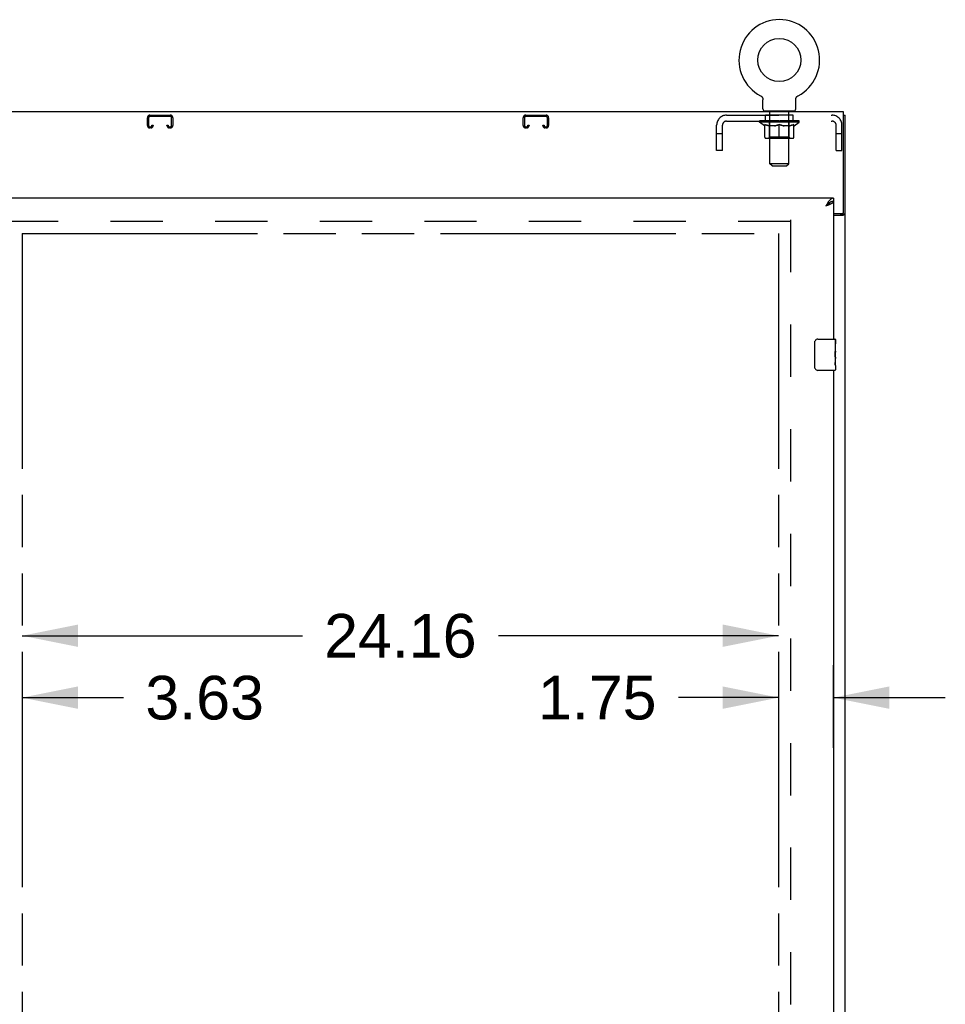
# Model space of a CAD drawing. Header units: inches. Extents: x 0 to 304, y 0 to 196.
# Tile 10 of 19: x 104 to 133, y 106 to 138. Entities that reach past the tile are written whole.
import ezdxf

# ---------------------------------------------------------------- set-up
doc = ezdxf.new("R2010")
doc.units = ezdxf.units.IN
doc.header["$LTSCALE"] = 16.696429
doc.header["$MEASUREMENT"] = 0
doc.linetypes.add('HIDDEN', pattern=[0.2, 0.1, -0.1])
doc.linetypes.add('PHANTOM', pattern=[0.8, 0.45, -0.05, 0.1, -0.05, 0.1, -0.05])
doc.layers.get('0').update_dxf_attribs({"linetype": 'CONTINUOUS'})
for name, color, linetype in [('02___PRT_ALL_AXES', 7, 'CONTINUOUS'), ('AVAILABLE_DOOR_SPACE', 7, 'CONTINUOUS'), ('DEFAULT_2', 8, 'HIDDEN'), ('DIMENSIONS', 7, 'CONTINUOUS')]:
    doc.layers.add(name, color=color, linetype=linetype)
doc.styles.get("Standard").update_dxf_attribs({"font": 'arial.ttf'})
doc.dimstyles.new('DIMSTYLE_3', dxfattribs={"dimtxt": 1.392857, "dimasz": 1.785714, "dimexe": 0.09, "dimexo": 0.07, "dimgap": 0.039, "dimtad": 0, "dimtih": 1, "dimtoh": 1, "dimzin": 4, "dimdsep": 46, "dimtxsty": 'Standard', "dimblk": '_FILLED', "dimblk1": '_FILLED', "dimblk2": '_FILLED', "dimcen": 0.09, "dimazin": 1, "dimtfac": 1, "dimtdec": 3, "dimtofl": 0, "dimtmove": 0, "dimatfit": 3, "dimldrblk": '_FILLED', "dimfxl": 1, "dimtolj": 1, "dimtzin": 4, "dimarcsym": 0})

# ---------------------------------------------------------------- blocks, each defined once
blk = doc.blocks.new('_FILLED')
at = {"color": 0, "linetype": 'ByBlock'}
blk.add_solid([(0, 0), (-1, 0.2), (-1, -0.2)], dxfattribs=at)
blk = doc.blocks.new('*D13')
at = {"layer": 'DIMENSIONS', "color": 2, "linetype": 'Continuous'}
for p, q in [((103.72, 117.98), (112.668, 117.98)), ((127.876, 117.98), (118.928, 117.98))]:
    blk.add_line(p, q, dxfattribs=at)
at = {"layer": 'DIMENSIONS', "color": 2, "linetype": 'Continuous', "xscale": 1.7857142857, "yscale": 1.7857142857, "zscale": 1.7857142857, "rotation": 180}
blk.add_blockref('_FILLED', (103.72, 117.98), dxfattribs=at)
at = {"layer": 'DIMENSIONS', "color": 2, "linetype": 'Continuous', "xscale": 1.7857142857, "yscale": 1.7857142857, "zscale": 1.7857142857}
blk.add_blockref('_FILLED', (127.876, 117.98), dxfattribs=at)
at = {"layer": 'DIMENSIONS', "color": 2, "linetype": 'Continuous', "insert": (115.798, 118.676), "char_height": 1.3929, "width": 4.86723, "attachment_point": 2, "line_spacing_factor": 0.9}
blk.add_mtext('24.16', dxfattribs=at)
blk = doc.blocks.new('*D14')
at = {"layer": 'DIMENSIONS', "color": 2, "linetype": 'Continuous'}
for p, q in [((129.626, 114.397), (129.626, 117.036)), ((127.876, 116.004), (124.674, 116.004)), ((129.626, 116.004), (133.198, 116.004))]:
    blk.add_line(p, q, dxfattribs=at)
at = {"layer": 'DIMENSIONS', "color": 2, "linetype": 'Continuous', "xscale": 1.7857142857, "yscale": 1.7857142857, "zscale": 1.7857142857}
blk.add_blockref('_FILLED', (127.876, 116.004), dxfattribs=at)
at = {"layer": 'DIMENSIONS', "color": 2, "linetype": 'Continuous', "xscale": 1.7857142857, "yscale": 1.7857142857, "zscale": 1.7857142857, "rotation": 180}
blk.add_blockref('_FILLED', (129.626, 116.004), dxfattribs=at)
at = {"layer": 'DIMENSIONS', "color": 2, "linetype": 'Continuous', "insert": (123.977, 116.7), "char_height": 1.3929, "width": 3.78505, "attachment_point": 3, "line_spacing_factor": 0.9}
blk.add_mtext('1.75', dxfattribs=at)
blk = doc.blocks.new('*D15')
at = {"layer": 'DIMENSIONS', "color": 2, "linetype": 'Continuous'}
for p, q in [((100.095, 116.004), (96.523, 116.004)), ((103.72, 116.004), (106.959, 116.004))]:
    blk.add_line(p, q, dxfattribs=at)
at = {"layer": 'DIMENSIONS', "color": 2, "linetype": 'Continuous', "xscale": 1.7857142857, "yscale": 1.7857142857, "zscale": 1.7857142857}
blk.add_blockref('_FILLED', (100.095, 116.004), dxfattribs=at)
at = {"layer": 'DIMENSIONS', "color": 2, "linetype": 'Continuous', "xscale": 1.7857142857, "yscale": 1.7857142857, "zscale": 1.7857142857, "rotation": 180}
blk.add_blockref('_FILLED', (103.72, 116.004), dxfattribs=at)
at = {"layer": 'DIMENSIONS', "color": 2, "linetype": 'Continuous', "insert": (107.656, 116.7), "char_height": 1.3929, "width": 3.78505, "attachment_point": 1, "line_spacing_factor": 0.9}
blk.add_mtext('3.63', dxfattribs=at)

msp = doc.modelspace()

# ---------------------------------------------------------------- linework, layer by layer
at = {"color": 7, "linetype": 'Continuous'}
for p, q in [((127.297, 135.217), (127.297, 135.217)), ((127.297, 135.217), (127.302, 135.215)), ((127.299, 135.217), (127.301, 135.216)), ((127.302, 135.215), (127.306, 135.212)), ((127.306, 135.212), (127.311, 135.209)), ((127.311, 135.209), (127.315, 135.206)), ((127.315, 135.206), (127.319, 135.203)), ((127.319, 135.203), (127.323, 135.2)), ((127.323, 135.2), (127.327, 135.196)), ((127.327, 135.196), (127.331, 135.193)), ((127.331, 135.193), (127.335, 135.189)), ((127.335, 135.189), (127.338, 135.185)), ((127.338, 135.185), (127.342, 135.181)), ((127.342, 135.181), (127.345, 135.177)), ((127.345, 135.177), (127.348, 135.173)), ((127.348, 135.173), (127.351, 135.169)), ((127.351, 135.169), (127.354, 135.164)), ((127.354, 135.164), (127.356, 135.16)), ((127.356, 135.16), (127.359, 135.155)), ((127.359, 135.155), (127.361, 135.15)), ((127.361, 135.15), (127.363, 135.145)), ((128.431, 135.145), (128.433, 135.15)), ((128.433, 135.15), (128.436, 135.155)), ((128.436, 135.155), (128.438, 135.16)), ((128.438, 135.16), (128.441, 135.164)), ((128.441, 135.164), (128.443, 135.169)), ((128.443, 135.169), (128.446, 135.173)), ((128.446, 135.173), (128.449, 135.177)), ((128.449, 135.177), (128.453, 135.181)), ((128.453, 135.181), (128.456, 135.185)), ((128.456, 135.185), (128.46, 135.189)), ((128.46, 135.189), (128.463, 135.193)), ((128.463, 135.193), (128.467, 135.196)), ((128.467, 135.196), (128.471, 135.2)), ((128.471, 135.2), (128.475, 135.203)), ((128.475, 135.203), (128.479, 135.206)), ((128.479, 135.206), (128.484, 135.209)), ((128.483, 135.209), (128.488, 135.212)), ((128.488, 135.212), (128.492, 135.215)), ((128.488, 135.212), (128.489, 135.213)), ((128.492, 135.215), (128.497, 135.217)), ((128.494, 135.216), (128.496, 135.217)), ((128.497, 135.217), (128.497, 135.217)), ((127.363, 135.146), (127.365, 135.141)), ((127.365, 135.141), (127.367, 135.136)), ((127.367, 135.136), (127.368, 135.131)), ((127.368, 135.131), (127.37, 135.126)), ((127.37, 135.126), (127.371, 135.121)), ((127.371, 135.121), (127.372, 135.115)), ((127.372, 135.115), (127.373, 135.11)), ((127.373, 135.105), (127.374, 135.1)), ((127.374, 134.798), (127.374, 135.09)), ((128.42, 135.095), (128.42, 135.1)), ((128.42, 135.09), (128.42, 135.095)), ((128.42, 134.798), (128.42, 135.09)), ((128.421, 135.105), (128.422, 135.11)), ((128.422, 135.115), (128.423, 135.121)), ((128.422, 135.11), (128.422, 135.115)), ((128.423, 135.121), (128.425, 135.126)), ((128.425, 135.126), (128.426, 135.131)), ((128.426, 135.131), (128.428, 135.136)), ((128.428, 135.136), (128.429, 135.141)), ((128.429, 135.141), (128.431, 135.146)), ((127.397, 134.729), (127.397, 134.699)), ((128.397, 134.729), (127.397, 134.729)), ((128.397, 134.729), (128.397, 134.699)), ((129.949, 134.595), (130.001, 134.595)), ((129.523, 131.815), (129.513, 131.809)), ((129.626, 131.949), (129.626, 131.845)), ((129.897, 131.459), (129.897, 131.447)), ((129.897, 131.447), (130.001, 131.447)), ((129.031, 126.549), (129.031, 127.349)), ((129.131, 127.449), (129.671, 127.449)), ((129.686, 127.434), (129.686, 127.294)), ((129.686, 127.064), (129.686, 127.033)), ((129.686, 126.867), (129.686, 126.833)), ((129.671, 126.449), (129.131, 126.449)), ((129.686, 126.609), (129.686, 126.464))]:
    msp.add_line(p, q, dxfattribs=at)
at = {"color": 3, "linetype": 'Continuous'}
for p, q in [((129.949, 134.699), (70.053, 134.699)), ((129.949, 131.518), (129.949, 134.699)), ((130.001, 62.803), (130.001, 134.595)), ((129.626, 131.949), (100.095, 131.949)), ((129.38, 131.702), (129.412, 131.714)), ((129.626, 131.845), (129.626, 127.449)), ((129.626, 131.458), (129.889, 131.458)), ((129.626, 131.406), (129.931, 131.406)), ((129.626, 126.449), (129.626, 101.199))]:
    msp.add_line(p, q, dxfattribs=at)
at = {"color": 7, "linetype": 'Continuous'}
for points in [[(127.373, 135.11), (127.373, 135.105), (127.374, 135.1), (127.374, 135.095), (127.374, 135.09)], [(128.42, 135.095), (128.42, 135.1), (128.421, 135.105)], [(129.513, 131.809), (129.503, 131.803), (129.493, 131.796), (129.482, 131.789), (129.472, 131.781), (129.462, 131.773), (129.452, 131.765), (129.441, 131.757), (129.431, 131.748), (129.421, 131.739), (129.41, 131.73), (129.4, 131.721), (129.38, 131.702)], [(129.38, 131.702), (129.391, 131.709), (129.402, 131.716), (129.413, 131.724), (129.424, 131.731), (129.434, 131.738), (129.444, 131.745), (129.454, 131.752), (129.463, 131.759), (129.472, 131.766), (129.48, 131.773), (129.488, 131.781), (129.495, 131.788), (129.501, 131.795), (129.507, 131.802), (129.51, 131.808)], [(129.626, 131.845), (129.616, 131.844), (129.606, 131.843), (129.595, 131.842), (129.585, 131.84), (129.575, 131.837), (129.565, 131.834), (129.554, 131.83), (129.544, 131.826), (129.534, 131.821), (129.523, 131.815)], [(129.857, 131.406), (129.857, 131.408), (129.857, 131.41), (129.857, 131.412), (129.858, 131.414), (129.859, 131.415), (129.86, 131.417), (129.861, 131.419), (129.862, 131.42), (129.864, 131.422), (129.866, 131.423), (129.868, 131.424), (129.87, 131.426), (129.872, 131.427), (129.874, 131.428), (129.877, 131.429)], [(129.877, 131.429), (129.881, 131.432), (129.884, 131.433), (129.886, 131.434), (129.888, 131.435), (129.89, 131.437), (129.892, 131.438), (129.894, 131.44), (129.895, 131.441), (129.896, 131.443), (129.897, 131.444), (129.897, 131.445), (129.897, 131.447)], [(129.031, 127.349), (129.031, 127.355), (129.032, 127.361), (129.033, 127.367), (129.034, 127.373), (129.036, 127.379), (129.038, 127.385)], [(129.038, 126.512), (129.036, 126.518), (129.034, 126.524), (129.033, 126.53), (129.032, 126.536), (129.031, 126.542), (129.031, 126.549)]]:
    msp.add_lwpolyline(points, dxfattribs=at)
at = {"color": 3, "linetype": 'Continuous'}
for points in [[(129.482, 131.852), (129.472, 131.839), (129.462, 131.825), (129.452, 131.811), (129.441, 131.796), (129.431, 131.781), (129.421, 131.766), (129.41, 131.75), (129.4, 131.734), (129.39, 131.718), (129.38, 131.702)], [(129.412, 131.714), (129.428, 131.72), (129.443, 131.726), (129.459, 131.732), (129.474, 131.738), (129.489, 131.744), (129.503, 131.75), (129.517, 131.756)], [(129.626, 131.949), (129.616, 131.948), (129.606, 131.947), (129.595, 131.944), (129.585, 131.94), (129.575, 131.936), (129.565, 131.93), (129.554, 131.923), (129.544, 131.916), (129.534, 131.907), (129.523, 131.898), (129.513, 131.887), (129.503, 131.876), (129.493, 131.865), (129.482, 131.852)], [(129.517, 131.756), (129.53, 131.761), (129.542, 131.767), (129.554, 131.773), (129.565, 131.779), (129.575, 131.785), (129.585, 131.791), (129.593, 131.797), (129.601, 131.803), (129.607, 131.809), (129.613, 131.815), (129.618, 131.821), (129.621, 131.827), (129.624, 131.833), (129.626, 131.839), (129.626, 131.845)], [(129.931, 131.406), (129.933, 131.408), (129.936, 131.409), (129.939, 131.411), (129.942, 131.412), (129.945, 131.414), (129.949, 131.415), (129.953, 131.417), (129.958, 131.418), (129.966, 131.421)], [(129.966, 131.421), (129.97, 131.422), (129.973, 131.423), (129.977, 131.425), (129.98, 131.426), (129.984, 131.428), (129.986, 131.429), (129.989, 131.431), (129.992, 131.432), (129.994, 131.434), (129.996, 131.436), (129.998, 131.437), (129.999, 131.439), (130, 131.441), (130.001, 131.443), (130.001, 131.445), (130.001, 131.447)]]:
    msp.add_lwpolyline(points, dxfattribs=at)
at = {"color": 7, "linetype": 'Continuous'}
msp.add_circle((127.897, 136.357), 0.688, dxfattribs=at)
for centre, radius, start, end in [((127.897, 136.357), 1.288, 297.7005, 242.2995), ((127.443, 134.798), 0.069, 180, 270), ((128.351, 134.798), 0.069, 270, 360), ((129.131, 127.349), 0.1, 90, 158.7946), ((129.671, 127.434), 0.015, 0, 90), ((129.131, 126.549), 0.1, 201.1999, 270), ((129.671, 126.464), 0.015, 270, 360)]:
    msp.add_arc(centre, radius, start, end, dxfattribs=at)
at = {"color": 3, "linetype": 'Continuous'}
msp.add_arc((129.889, 131.518), 0.06, 270, 360, dxfattribs=at)
at = {"layer": '02___PRT_ALL_AXES', "color": 8, "linetype": 'HIDDEN'}
for p, q in [((127.46, 134.408), (127.46, 134.595)), ((128.335, 134.595), (127.46, 134.595)), ((128.335, 134.408), (128.335, 134.595)), ((128.335, 134.408), (127.46, 134.408))]:
    msp.add_line(p, q, dxfattribs=at)
at = {"layer": '02___PRT_ALL_AXES', "color": 7, "linetype": 'Continuous'}
for p, q in [((129.686, 127.294), (129.679, 127.294)), ((129.679, 127.294), (129.679, 127.064)), ((129.686, 126.87), (129.686, 127.434)), ((129.686, 127.127), (129.679, 127.127)), ((129.686, 127.064), (129.679, 127.064)), ((129.686, 127.028), (129.68, 127.028)), ((129.686, 126.833), (129.679, 126.833)), ((129.679, 126.833), (129.679, 126.697)), ((129.68, 126.666), (129.686, 126.666)), ((129.685, 126.896), (129.686, 126.896)), ((129.686, 126.61), (129.686, 126.867)), ((129.686, 126.609), (129.686, 126.464))]:
    msp.add_line(p, q, dxfattribs=at)
for points in [[(129.685, 126.894), (129.682, 126.928), (129.681, 126.94), (129.68, 126.952), (129.68, 126.965), (129.679, 126.978), (129.679, 126.991), (129.679, 127.003), (129.68, 127.016), (129.68, 127.029), (129.681, 127.041), (129.682, 127.053)], [(129.681, 126.661), (129.68, 126.669), (129.68, 126.679), (129.679, 126.688), (129.679, 126.697)], [(129.683, 126.636), (129.683, 126.644), (129.682, 126.652), (129.681, 126.661)], [(129.686, 126.867), (129.686, 126.875), (129.685, 126.884), (129.685, 126.894)], [(129.686, 126.609), (129.686, 126.613), (129.686, 126.618), (129.685, 126.623), (129.683, 126.636)]]:
    msp.add_lwpolyline(points, dxfattribs=at)
msp.add_ellipse((129.423, 127.033), major_axis=(0.263, 0), ratio=0.432808, start_param=0, end_param=0.179988, dxfattribs=at)
at = {"layer": 'AVAILABLE_DOOR_SPACE', "color": 4, "linetype": 'PHANTOM'}
for p, q in [((103.72, 130.824), (103.72, 101.574)), ((103.72, 130.824), (127.876, 130.824)), ((127.876, 130.824), (127.876, 70.574))]:
    msp.add_line(p, q, dxfattribs=at)
at = {"layer": 'DEFAULT_2', "color": 8, "linetype": 'HIDDEN'}
for p, q in [((127.305, 135.213), (127.306, 135.212)), ((128.497, 135.217), (128.497, 135.217)), ((107.8, 134.595), (108.452, 134.595)), ((108.452, 134.555), (107.8, 134.555)), ((119.8, 134.595), (120.452, 134.595)), ((120.452, 134.555), (119.8, 134.555)), ((126.214, 134.595), (129.58, 134.595)), ((127.585, 134.729), (127.585, 134.699)), ((127.597, 133.048), (127.597, 134.694)), ((128.197, 133.048), (128.197, 134.694)), ((128.21, 134.729), (128.21, 134.699)), ((107.72, 134.268), (107.72, 134.515)), ((107.76, 134.515), (107.76, 134.268)), ((107.8, 134.228), (107.827, 134.228)), ((107.867, 134.268), (107.867, 134.282)), ((107.867, 134.282), (107.907, 134.282)), ((107.907, 134.282), (107.907, 134.268)), ((108.345, 134.268), (108.345, 134.282)), ((108.345, 134.282), (108.385, 134.282)), ((108.385, 134.282), (108.385, 134.268)), ((108.425, 134.228), (108.452, 134.228)), ((108.492, 134.268), (108.492, 134.515)), ((108.532, 134.515), (108.532, 134.268)), ((119.72, 134.268), (119.72, 134.515)), ((119.76, 134.515), (119.76, 134.268)), ((119.8, 134.228), (119.827, 134.228)), ((119.867, 134.268), (119.867, 134.282)), ((119.867, 134.282), (119.907, 134.282)), ((119.907, 134.282), (119.907, 134.268)), ((120.345, 134.268), (120.345, 134.282)), ((120.345, 134.282), (120.385, 134.282)), ((120.385, 134.282), (120.385, 134.268)), ((120.425, 134.228), (120.452, 134.228)), ((120.492, 134.268), (120.492, 134.515)), ((120.532, 134.515), (120.532, 134.268)), ((125.897, 133.47), (125.897, 134.278)), ((126.084, 133.47), (126.084, 134.278)), ((126.214, 134.408), (129.58, 134.408)), ((127.264, 134.368), (127.264, 134.415)), ((128.53, 134.368), (127.264, 134.368)), ((127.423, 134.256), (127.264, 134.368)), ((127.273, 134.408), (127.273, 134.415)), ((127.282, 134.405), (127.282, 134.408)), ((127.282, 134.405), (128.512, 134.405)), ((127.291, 134.405), (127.291, 134.408)), ((127.292, 134.405), (127.292, 134.408)), ((127.302, 134.408), (127.302, 134.415)), ((127.318, 134.405), (127.318, 134.408)), ((127.32, 134.405), (127.32, 134.408)), ((127.349, 134.408), (127.349, 134.415)), ((127.363, 134.405), (127.363, 134.408)), ((127.366, 134.405), (127.366, 134.408)), ((127.57, 134.408), (127.369, 134.408)), ((127.412, 134.408), (127.412, 134.415)), ((127.413, 134.405), (127.413, 134.408)), ((127.414, 134.405), (127.414, 134.408)), ((127.417, 134.405), (127.417, 134.408)), ((127.423, 134.256), (127.434, 134.256)), ((127.424, 134.405), (127.424, 134.408)), ((127.424, 134.405), (127.424, 134.408)), ((127.428, 134.405), (127.428, 134.408)), ((127.431, 134.405), (127.431, 134.409)), ((127.434, 133.893), (127.434, 134.3)), ((127.435, 134.405), (127.435, 134.408)), ((127.45, 134.405), (127.45, 134.408)), ((127.468, 134.405), (127.468, 134.41)), ((127.468, 134.405), (127.468, 134.408)), ((127.489, 134.405), (127.489, 134.408)), ((127.49, 134.408), (127.49, 134.415)), ((127.5, 134.405), (127.5, 134.408)), ((127.504, 134.405), (127.504, 134.408)), ((127.513, 134.405), (127.513, 134.408)), ((127.524, 134.405), (127.524, 134.412)), ((127.54, 134.405), (127.54, 134.408)), ((127.543, 134.405), (127.543, 134.408)), ((127.57, 134.405), (127.57, 134.408)), ((127.637, 134.408), (127.575, 134.408)), ((127.756, 134.256), (127.576, 134.256)), ((127.581, 134.408), (127.581, 134.415)), ((127.584, 133.896), (127.584, 134.365)), ((127.587, 134.405), (127.587, 134.408)), ((127.592, 134.405), (127.592, 134.408)), ((127.598, 134.405), (127.598, 134.413)), ((127.602, 134.405), (127.602, 134.408)), ((127.613, 134.405), (127.613, 134.408)), ((127.637, 134.405), (127.637, 134.408)), ((127.712, 134.408), (127.653, 134.408)), ((127.673, 134.405), (127.673, 134.408)), ((127.681, 134.408), (127.681, 134.415)), ((127.684, 134.405), (127.684, 134.408)), ((127.687, 134.405), (127.687, 134.414)), ((127.689, 134.405), (127.689, 134.408)), ((127.697, 134.405), (127.697, 134.408)), ((127.712, 134.405), (127.712, 134.408)), ((127.793, 134.408), (127.738, 134.408)), ((127.751, 134.405), (127.751, 134.408)), ((127.783, 134.408), (127.897, 134.415)), ((127.787, 134.408), (127.787, 134.415)), ((127.788, 134.415), (127.787, 134.415)), ((127.788, 134.408), (127.788, 134.414)), ((127.788, 134.405), (127.788, 134.408)), ((127.792, 134.405), (127.792, 134.408)), ((127.793, 134.405), (127.793, 134.408)), ((127.793, 134.405), (127.793, 134.408)), ((127.876, 134.408), (127.828, 134.408)), ((127.834, 134.405), (127.834, 134.408)), ((127.876, 134.405), (127.876, 134.408)), ((127.895, 134.408), (127.894, 134.408)), ((127.894, 134.405), (127.894, 134.408)), ((127.895, 134.405), (127.895, 134.408)), ((127.897, 134.408), (127.897, 134.415)), ((127.897, 133.856), (127.897, 134.3)), ((127.9, 134.405), (127.9, 134.408)), ((127.9, 134.405), (127.9, 134.408)), ((127.9, 134.408), (127.9, 134.408)), ((127.902, 134.408), (127.966, 134.408)), ((127.918, 134.405), (127.918, 134.408)), ((127.934, 134.408), (127.934, 134.412)), ((127.934, 134.412), (128.012, 134.408)), ((127.955, 134.408), (127.955, 134.411)), ((127.961, 134.405), (127.961, 134.408)), ((128.001, 134.405), (128.001, 134.408)), ((128.002, 134.405), (128.002, 134.408)), ((128.002, 134.408), (128.056, 134.408)), ((128.003, 134.405), (128.003, 134.408)), ((128.007, 134.408), (128.007, 134.415)), ((128.007, 134.415), (128.007, 134.415)), ((128.007, 134.408), (128.007, 134.414)), ((128.007, 134.405), (128.007, 134.408)), ((128.218, 134.256), (128.038, 134.256)), ((128.043, 134.405), (128.043, 134.408)), ((128.082, 134.405), (128.082, 134.408)), ((128.082, 134.408), (128.141, 134.408)), ((128.097, 134.405), (128.097, 134.408)), ((128.105, 134.405), (128.105, 134.408)), ((128.108, 134.405), (128.108, 134.414)), ((128.11, 134.405), (128.11, 134.408)), ((128.114, 134.408), (128.114, 134.415)), ((128.121, 134.405), (128.121, 134.408)), ((128.157, 134.405), (128.157, 134.408)), ((128.157, 134.408), (128.219, 134.408)), ((128.181, 134.405), (128.181, 134.408)), ((128.192, 134.405), (128.192, 134.408)), ((128.196, 134.405), (128.196, 134.413)), ((128.202, 134.405), (128.202, 134.408)), ((128.207, 134.405), (128.207, 134.408)), ((128.21, 133.896), (128.21, 134.365)), ((128.214, 134.408), (128.214, 134.415)), ((128.224, 134.405), (128.224, 134.408)), ((128.224, 134.408), (128.425, 134.408)), ((128.251, 134.405), (128.251, 134.408)), ((128.254, 134.405), (128.254, 134.408)), ((128.27, 134.405), (128.27, 134.412)), ((128.281, 134.405), (128.281, 134.408)), ((128.29, 134.405), (128.29, 134.408)), ((128.295, 134.405), (128.295, 134.408)), ((128.304, 134.408), (128.304, 134.415)), ((128.306, 134.405), (128.306, 134.408)), ((128.326, 134.405), (128.326, 134.41)), ((128.326, 134.405), (128.326, 134.408)), ((128.345, 134.405), (128.345, 134.408)), ((128.359, 134.405), (128.359, 134.408)), ((128.361, 133.893), (128.361, 134.3)), ((128.361, 134.256), (128.371, 134.256)), ((128.363, 134.405), (128.363, 134.409)), ((128.367, 134.405), (128.367, 134.408)), ((128.37, 134.405), (128.37, 134.408)), ((128.37, 134.405), (128.37, 134.408)), ((128.371, 134.256), (128.53, 134.368)), ((128.377, 134.405), (128.377, 134.408)), ((128.38, 134.405), (128.38, 134.408)), ((128.381, 134.405), (128.381, 134.408)), ((128.382, 134.408), (128.382, 134.415)), ((128.428, 134.405), (128.428, 134.408)), ((128.431, 134.405), (128.431, 134.408)), ((128.446, 134.408), (128.446, 134.415)), ((128.474, 134.405), (128.474, 134.408)), ((128.476, 134.405), (128.476, 134.408)), ((128.492, 134.408), (128.492, 134.415)), ((128.502, 134.405), (128.502, 134.408)), ((128.503, 134.405), (128.503, 134.408)), ((128.512, 134.405), (128.512, 134.408)), ((128.521, 134.408), (128.521, 134.415)), ((128.53, 134.368), (128.53, 134.415)), ((129.71, 133.47), (129.71, 134.278)), ((129.897, 133.47), (129.897, 134.278)), ((107.827, 134.188), (107.8, 134.188)), ((108.452, 134.188), (108.425, 134.188)), ((119.827, 134.188), (119.8, 134.188)), ((120.452, 134.188), (120.425, 134.188)), ((126.084, 134), (125.897, 134)), ((127.584, 133.896), (127.545, 133.856)), ((128.21, 133.896), (127.584, 133.896)), ((128.21, 133.896), (128.25, 133.856)), ((129.897, 134), (129.71, 134)), ((128.324, 133.856), (127.471, 133.856)), ((126.084, 133.47), (125.897, 133.47)), ((129.71, 133.47), (129.897, 133.47)), ((128.197, 133.048), (127.597, 133.048)), ((127.666, 132.979), (127.597, 133.048)), ((127.666, 132.979), (128.128, 132.979)), ((128.128, 132.979), (128.197, 133.048)), ((128.251, 131.199), (71.751, 131.199)), ((128.251, 131.251), (128.251, 70.147))]:
    msp.add_line(p, q, dxfattribs=at)
for points in [[(127.434, 134.3), (127.459, 134.29), (127.485, 134.281), (127.51, 134.273), (127.534, 134.266), (127.559, 134.261), (127.584, 134.256)], [(127.576, 134.256), (127.553, 134.261), (127.529, 134.267), (127.506, 134.273), (127.482, 134.281), (127.458, 134.289), (127.434, 134.299)], [(127.746, 134.256), (127.771, 134.261), (127.796, 134.267), (127.821, 134.273), (127.846, 134.281), (127.871, 134.29), (127.897, 134.3)], [(127.897, 134.298), (127.873, 134.289), (127.849, 134.28), (127.825, 134.273), (127.802, 134.267), (127.779, 134.261), (127.756, 134.256)], [(127.897, 134.3), (127.923, 134.29), (127.949, 134.281), (127.974, 134.273), (127.999, 134.267), (128.023, 134.261), (128.048, 134.256)], [(128.038, 134.256), (128.015, 134.261), (127.992, 134.267), (127.969, 134.273), (127.945, 134.281), (127.921, 134.289), (127.897, 134.298)], [(128.211, 134.256), (128.235, 134.261), (128.26, 134.267), (128.285, 134.273), (128.31, 134.281), (128.335, 134.29), (128.361, 134.3)], [(128.361, 134.299), (128.336, 134.289), (128.312, 134.281), (128.288, 134.273), (128.265, 134.267), (128.242, 134.261), (128.218, 134.256)]]:
    msp.add_lwpolyline(points, dxfattribs=at)
for centre, radius, start, end in [((107.8, 134.515), 0.08, 90, 180), ((107.8, 134.515), 0.04, 90, 180), ((108.452, 134.515), 0.08, 0, 90), ((108.452, 134.515), 0.04, 0, 90), ((119.8, 134.515), 0.08, 90, 180), ((119.8, 134.515), 0.04, 90, 180), ((120.452, 134.515), 0.08, 0, 90), ((120.452, 134.515), 0.04, 0, 90), ((126.214, 134.278), 0.317, 90, 180), ((127.563, 134.694), 0.0345, 0, 90), ((128.232, 134.694), 0.0345, 90, 180), ((129.58, 134.278), 0.317, 0, 90), ((107.8, 134.268), 0.08, 180, 270), ((107.8, 134.268), 0.04, 180, 270), ((107.827, 134.268), 0.08, 270, 360), ((107.827, 134.268), 0.04, 270, 360), ((108.425, 134.268), 0.08, 180, 270), ((108.425, 134.268), 0.04, 180, 270), ((108.452, 134.268), 0.08, 270, 360), ((108.452, 134.268), 0.04, 270, 360), ((119.8, 134.268), 0.08, 180, 270), ((119.8, 134.268), 0.04, 180, 270), ((119.827, 134.268), 0.08, 270, 360), ((119.827, 134.268), 0.04, 270, 360), ((120.425, 134.268), 0.08, 180, 270), ((120.425, 134.268), 0.04, 180, 270), ((120.452, 134.268), 0.08, 270, 360), ((120.452, 134.268), 0.04, 270, 360), ((126.214, 134.278), 0.13, 90, 180), ((127.545, 134.365), 0.0398, 0, 90), ((128.25, 134.365), 0.0398, 90, 180), ((129.58, 134.278), 0.13, 0, 90), ((127.471, 133.893), 0.0371, 180, 270), ((128.324, 133.893), 0.0371, 270, 360)]:
    msp.add_arc(centre, radius, start, end, dxfattribs=at)
for centre, major_axis, ratio, start_param, end_param in [((127.897, 134.415), (0.633, 0.007), 0.05963, 2.96643, 3.140963), ((127.244, 134.403), (0.198, 0), 0.060556, 0.430652, 1.470503), ((127.897, 134.415), (0.633, 0), 0.060556, -3.141593, -2.96706), ((127.244, 134.396), (0.198, 0.002), 0.05963, 1.376596, 1.469874), ((127.897, 134.415), (0.633, 0.013), 0.05688, 2.791345, 2.965878), ((127.22, 134.403), (0.198, 0.002), 0.05963, 0.25549, 1.295341), ((127.288, 134.403), (0.198, -0.002), 0.05963, 0.605815, 1.645666), ((127.897, 134.415), (0.633, -0.007), 0.05963, -2.96643, -2.791898), ((127.288, 134.396), (0.198, 0), 0.060556, 1.551758, 1.645036), ((127.22, 134.396), (0.198, 0.004), 0.05688, 1.20151, 1.294789), ((127.289, 134.398), (0.164, 0.002), 0.05963, 1.065228, 1.614276), ((127.27, 134.398), (0.164, 0.003), 0.05688, 0.890143, 1.43919), ((127.328, 134.398), (0.164, 0), 0.060556, 1.240391, 1.789438), ((127.897, 134.415), (0.633, 0.019), 0.052395, 2.616403, 2.790936), ((127.216, 134.403), (0.198, 0.004), 0.05688, 0.080405, 1.120256), ((127.351, 134.403), (0.198, -0.004), 0.05688, 0.7809, 1.820751), ((127.897, 134.415), (0.633, -0.013), 0.05688, -2.791345, -2.616812), ((127.351, 134.396), (0.198, -0.002), 0.05963, 1.72692, 1.820198), ((127.216, 134.396), (0.198, 0.006), 0.052395, 1.026568, 1.119847), ((127.269, 134.398), (0.164, 0.005), 0.052395, 0.715201, 1.264248), ((127.383, 134.398), (0.164, -0.002), 0.05963, 1.415553, 1.9646), ((127.897, 134.415), (0.633, 0.025), 0.046319, 2.441654, 2.616187), ((127.43, 134.403), (0.198, -0.006), 0.052395, 0.955842, 1.995693), ((127.233, 134.403), (0.198, 0.006), 0.052395, -0.094537, 0.945314), ((127.897, 134.415), (0.633, -0.019), 0.052395, -2.616403, -2.44187), ((127.43, 134.396), (0.198, -0.004), 0.05688, 1.902006, 1.995284), ((127.233, 134.396), (0.198, 0.008), 0.046319, 0.851819, 0.945098), ((127.287, 134.398), (0.164, 0.006), 0.046319, 0.540452, 1.089499), ((127.454, 134.398), (0.164, -0.003), 0.05688, 1.590638, 2.139686), ((127.897, 134.415), (0.633, 0.029), 0.038841, 2.267123, 2.441656), ((127.524, 134.403), (0.198, -0.008), 0.046319, 1.130591, 2.170442), ((127.27, 134.403), (0.198, 0.008), 0.046319, -0.269286, 0.770565), ((127.897, 134.415), (0.633, -0.025), 0.046319, -2.441654, -2.267121), ((127.524, 134.396), (0.198, -0.006), 0.052395, 2.076947, 2.170226), ((127.27, 134.396), (0.198, 0.009), 0.038841, 0.677289, 0.770567), ((127.324, 134.398), (0.164, 0.008), 0.038841, 0.365921, 0.914969), ((127.539, 134.398), (0.164, -0.005), 0.052395, 1.76558, 2.314627), ((127.897, 134.415), (0.633, 0.033), 0.030195, 2.09281, 2.267343), ((127.628, 134.403), (0.198, -0.009), 0.038841, 1.305122, 2.344973), ((127.326, 134.403), (0.198, 0.009), 0.038841, -0.443817, 0.596034), ((127.897, 134.415), (0.633, -0.029), 0.038841, -2.267123, -2.092591), ((127.628, 134.396), (0.198, -0.008), 0.046319, 2.251696, 2.344975), ((127.326, 134.396), (0.198, 0.01), 0.030195, 0.502975, 0.596254), ((127.379, 134.398), (0.164, 0.009), 0.030195, 0.191608, 0.740655), ((127.634, 134.398), (0.164, -0.006), 0.046319, 1.940329, 2.489376), ((127.4, 134.403), (0.198, 0.01), 0.030195, -0.61813, 0.421721), ((127.897, 134.415), (0.633, 0.036), 0.020645, 1.918687, 2.09322), ((127.741, 134.403), (0.198, -0.01), 0.030195, 1.479435, 2.519286), ((127.897, 134.415), (0.633, -0.033), 0.030195, -2.09281, -1.918277), ((127.741, 134.396), (0.198, -0.009), 0.038841, 2.426227, 2.519505), ((127.4, 134.396), (0.198, 0.011), 0.020645, 0.328852, 0.422131), ((127.449, 134.398), (0.164, 0.009), 0.020645, 0.017485, 0.566532), ((127.738, 134.398), (0.164, -0.008), 0.038841, 2.11486, 2.663907), ((127.489, 134.403), (0.198, 0.011), 0.020645, -0.792253, 0.247598), ((127.897, 134.415), (0.633, 0.038), 0.010478, 1.744704, 1.919237), ((127.859, 134.403), (0.198, -0.011), 0.020645, 1.653558, 2.693409), ((127.897, 134.415), (0.633, -0.036), 0.020645, -1.918687, -1.744154), ((127.859, 134.396), (0.198, -0.01), 0.030195, 2.60054, 2.693819), ((127.489, 134.396), (0.198, 0.012), 0.010478, 0.154869, 0.248148), ((127.533, 134.398), (0.164, 0.01), 0.010478, 6.126688, 6.675735), ((127.846, 134.398), (0.164, -0.009), 0.030195, 2.289173, 2.83822), ((127.59, 134.403), (0.198, 0.012), 0.010478, -0.966236, -0.000846), ((127.978, 134.403), (0.198, -0.012), 0.010478, 1.827541, 2.867392), ((127.897, 134.415), (0.633, -0.038), 0.010478, -1.744704, -1.563007), ((127.978, 134.396), (0.198, -0.011), 0.020645, 2.774664, 2.867942), ((127.956, 134.398), (0.164, -0.009), 0.020645, 2.463296, 3.012344), ((127.816, 134.403), (0.198, 0.012), 0.010478, 0.274201, 1.314052), ((127.73, 134.398), (0.164, 0.01), 0.010478, -0.000483, 0.504314), ((127.7, 134.396), (0.198, 0.012), 0.010478, 0.099668, 0.192946), ((127.897, 134.415), (0.633, 0.038), 0.010478, -1.571421, -1.396888), ((128.094, 134.396), (0.198, -0.012), 0.010478, 2.74231, 2.948646), ((128.064, 134.398), (0.164, -0.01), 0.010478, 2.637279, 3.14189), ((127.935, 134.403), (0.198, 0.011), 0.020645, 0.448184, 1.488034), ((127.838, 134.398), (0.164, 0.009), 0.020645, 0.129249, 0.678296), ((127.816, 134.396), (0.198, 0.011), 0.020645, 0.273651, 0.366929), ((127.897, 134.415), (0.633, 0.036), 0.020645, -1.397439, -1.222906), ((128.205, 134.403), (0.198, -0.012), 0.010478, -3.140747, -2.175357), ((127.897, 134.415), (0.633, -0.038), 0.010478, 1.222355, 1.396888), ((128.053, 134.403), (0.198, 0.01), 0.030195, 0.622307, 1.662158), ((127.948, 134.398), (0.164, 0.009), 0.030195, 0.303372, 0.852419), ((128.262, 134.398), (0.164, -0.01), 0.010478, 2.749043, 3.29809), ((128.306, 134.403), (0.198, -0.011), 0.020645, 2.893995, 3.933846), ((127.935, 134.396), (0.198, 0.01), 0.030195, 0.447774, 0.541052), ((128.306, 134.396), (0.198, -0.012), 0.010478, 2.893445, 2.986723), ((127.897, 134.415), (0.633, 0.033), 0.030195, -1.223315, -1.048783), ((127.897, 134.415), (0.633, -0.036), 0.020645, 1.048373, 1.222906), ((128.166, 134.403), (0.198, 0.009), 0.038841, 0.79662, 1.836471), ((128.057, 134.398), (0.164, 0.008), 0.038841, 0.477686, 1.026733), ((128.345, 134.398), (0.164, -0.009), 0.020645, 2.57506, 3.124108), ((128.394, 134.403), (0.198, -0.01), 0.030195, 2.719872, 3.759723), ((128.271, 134.403), (0.198, 0.008), 0.046319, 0.971151, 2.011002), ((128.053, 134.396), (0.198, 0.009), 0.038841, 0.622087, 0.715366), ((128.394, 134.396), (0.198, -0.011), 0.020645, 2.719462, 2.812741), ((127.897, 134.415), (0.633, 0.029), 0.038841, -1.049002, -0.874469), ((127.897, 134.415), (0.633, -0.033), 0.030195, 0.87425, 1.048783), ((128.16, 134.398), (0.164, 0.006), 0.046319, 0.652216, 1.201263), ((128.364, 134.403), (0.198, 0.006), 0.052395, 1.1459, 2.185751), ((128.416, 134.398), (0.164, -0.009), 0.030195, 2.400937, 2.949985), ((128.468, 134.403), (0.198, -0.009), 0.038841, 2.545558, 3.585409), ((128.255, 134.398), (0.164, 0.005), 0.052395, 0.826965, 1.376012), ((128.166, 134.396), (0.198, 0.008), 0.046319, 0.796618, 0.889896), ((128.468, 134.396), (0.198, -0.01), 0.030195, 2.545339, 2.638617), ((128.443, 134.403), (0.198, 0.004), 0.05688, 1.320842, 2.360692), ((127.897, 134.415), (0.633, 0.025), 0.046319, -0.874471, -0.699939), ((127.897, 134.415), (0.633, -0.029), 0.038841, 0.699936, 0.874469), ((128.524, 134.403), (0.198, -0.008), 0.046319, 2.371028, 3.410879), ((128.47, 134.398), (0.164, -0.008), 0.038841, 2.226624, 2.775671), ((128.506, 134.403), (0.198, 0.002), 0.05963, 1.495927, 2.535778), ((128.34, 134.398), (0.164, 0.003), 0.05688, 1.001907, 1.550954), ((128.561, 134.403), (0.198, -0.006), 0.052395, 2.196279, 3.23613), ((128.507, 134.398), (0.164, -0.006), 0.046319, 2.052093, 2.601141), ((128.271, 134.396), (0.198, 0.006), 0.052395, 0.971367, 1.064645), ((128.55, 134.403), (0.198, 0), 0.060556, 1.671089, 2.71094), ((128.524, 134.396), (0.198, -0.009), 0.038841, 2.371026, 2.464304), ((128.578, 134.403), (0.198, -0.004), 0.05688, 2.021337, 3.061188), ((127.897, 134.415), (0.633, 0.019), 0.052395, -0.699723, -0.52519), ((127.897, 134.415), (0.633, -0.025), 0.046319, 0.525406, 0.699939), ((128.575, 134.403), (0.198, -0.002), 0.05963, 1.846251, 2.886102), ((128.411, 134.398), (0.164, 0.002), 0.05963, 1.176993, 1.72604), ((128.525, 134.398), (0.164, -0.005), 0.052395, 1.877344, 2.426392), ((128.467, 134.398), (0.164, 0), 0.060556, 1.352155, 1.901202), ((128.525, 134.398), (0.164, -0.003), 0.05688, 1.702402, 2.25145), ((128.505, 134.398), (0.164, -0.002), 0.05963, 1.527317, 2.076364), ((128.364, 134.396), (0.198, 0.004), 0.05688, 1.146309, 1.239587), ((128.561, 134.396), (0.198, -0.008), 0.046319, 2.196495, 2.289773), ((127.897, 134.415), (0.633, 0.013), 0.05688, -0.524781, -0.350248), ((127.897, 134.415), (0.633, -0.019), 0.052395, 0.350657, 0.52519), ((128.443, 134.396), (0.198, 0.002), 0.05963, 1.321394, 1.414673), ((128.578, 134.396), (0.198, -0.006), 0.052395, 2.021746, 2.115024), ((127.897, 134.415), (0.633, 0.007), 0.05963, -0.349695, -0.175162), ((127.897, 134.415), (0.633, -0.013), 0.05688, 0.175715, 0.350248), ((128.506, 134.396), (0.198, 0), 0.060556, 1.496556, 1.589835), ((128.575, 134.396), (0.198, -0.004), 0.05688, 1.846804, 1.940083), ((128.55, 134.396), (0.198, -0.002), 0.05963, 1.671719, 1.764997), ((127.897, 134.415), (0.633, 0), 0.060556, -0.174533, 0), ((127.897, 134.415), (0.633, -0.007), 0.05963, 0.000629, 0.175162)]:
    msp.add_ellipse(centre, major_axis=major_axis, ratio=ratio, start_param=start_param, end_param=end_param, dxfattribs=at)

# ---------------------------------------------------------------- dimensions: what is measured, and where the dimension line sits
at = {"layer": 'DIMENSIONS', "color": 2, "linetype": 'Continuous'}
for base, p1, p2, picture, middle in [((100.094884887, 116.003653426), (103.719884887, 130.823641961), (100.094884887, 130.557663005), '*D15', (109.5463968, 115.995883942)), ((103.72, 117.98), (127.876, 130.824), (103.72, 130.824), '*D13', (115.78, 117.972))]:
    dim = msp.add_linear_dim(base=base, p1=p1, p2=p2, angle=180, dimstyle='DIMSTYLE_3', dxfattribs=at)
    dim.commit()
    dim.dimension.update_dxf_attribs({"geometry": picture, "text_midpoint": middle, "dimtype": 160})
dim = msp.add_linear_dim(base=(129.626, 116.004), p1=(127.876, 130.824), p2=(129.626, 114.327), dimstyle='DIMSTYLE_3', dxfattribs=at)
dim.commit()
dim.dimension.update_dxf_attribs({"geometry": '*D14', "text_midpoint": (122.15, 115.996), "dimtype": 160})

doc.saveas('drawing.dxf')
